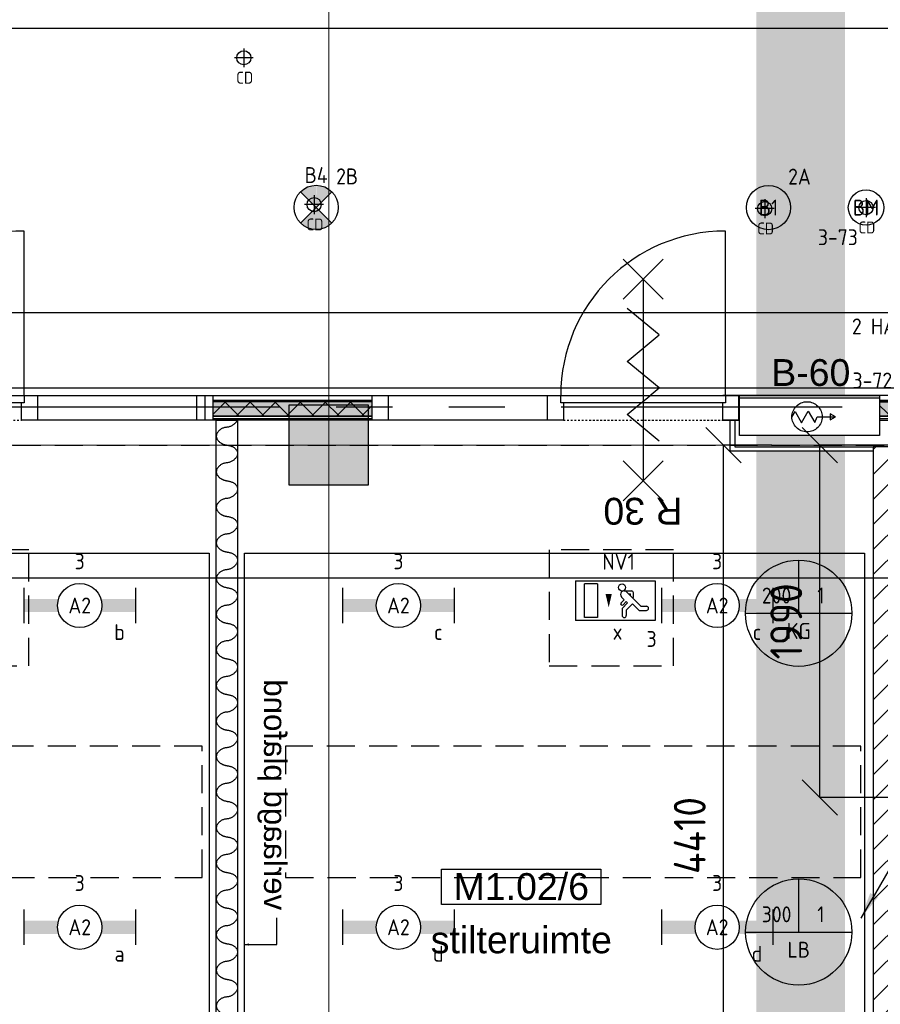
# Model space of a CAD drawing. Header units: millimetres. Extents: x -38031 to 110605, y -30229 to 92226.
# Tile 113 of 256: x 22615 to 27475, y 19915 to 25479. Entities that reach past the tile are written whole.
import ezdxf
from ezdxf.enums import TextEntityAlignment as Align

# ---------------------------------------------------------------- set-up
doc = ezdxf.new("R2010")
doc.units = ezdxf.units.MM
doc.header["$LTSCALE"] = 50
doc.set_wipeout_variables(frame=1)
doc.header["$PDMODE"] = 1
for name, pattern in [('HIDDEN2', [4.7625, 3.175, -1.5875]), ('PHANTOM', [63.5, 31.75, -6.35, 6.35, -6.35, 6.35, -6.35]), ('STYLE_01', [0.41664, 0.20828, -0.20836]), ('STYLE_07', [1.875, 0.625, -0.20828, 0.625, -0.20836, 0.06943, -0.13893])]:
    doc.linetypes.add(name, pattern=pattern)
for name, color, linetype in [('AB$1A---_ATTRIB035', 8, 'Continuous'), ('AL$1A---_ALGEMEEN', 8, 'Continuous'), ('AL------_MAATV', 200, 'Continuous'), ('AL------_MAATVOERING', 2, 'Continuous'), ('AL------_SPARING', 2, 'Continuous'), ('AM$1A---_ARCERING', 8, 'Continuous'), ('AT$1A---_TEKST100', 8, 'Continuous'), ('BOUWKUNDIG', 8, 'Continuous'), ('EB6511--_ATTRIB', 2, 'Continuous'), ('EL6121--', 3, 'Continuous'), ('EL6311--', 3, 'Continuous'), ('el6311--nv', 7, 'Continuous'), ('EL6350--', 3, 'Continuous'), ('EL6511--', 3, 'Continuous'), ('EM6131--', 1, 'Continuous'), ('kaderscheiding', 9, 'Continuous'), ('Kastenscheiding', 4, 'PHANTOM'), ('LICHT_TEXT018', 1, 'Continuous'), ('versterkte strook', 7, 'Continuous')]:
    doc.layers.add(name, color=color, linetype=linetype)
doc.layers.add('stramien', color=1, linetype='Continuous', lineweight=15)
doc.styles.add('Arial', font='ARIAL.TTF')
doc.styles.add('BURO-018', font='iso.shx', dxfattribs={"height": 90})
doc.styles.get("Standard").update_dxf_attribs({"font": 'iso.shx'})
doc.dimstyles.new('STABICAD', dxfattribs={"dimscale": 100, "dimtxt": 1.8, "dimasz": 2, "dimexe": 0, "dimexo": 2.5, "dimgap": 1.5, "dimtad": 0, "dimdec": 0, "dimrnd": 10, "dimzin": 0, "dimdsep": 46, "dimtxsty": 'Standard', "dimblk1": 'OBLIQUE', "dimblk2": 'OBLIQUE', "dimsah": 1, "dimcen": -3, "dimadec": 0, "dimazin": 0, "dimtfac": 1, "dimtdec": 0, "dimtofl": 0, "dimtmove": 2, "dimatfit": 3, "dimfxl": 0, "dimtvp": 1.055556, "dimtolj": 1, "dimtzin": 0, "dimarcsym": 0})
pattern_1 = [(135, (0, 0), (70.7107, 70.7107), []), (45, (299.34, -299.34), (70.7107, -70.7107), [])]

# ---------------------------------------------------------------- blocks, each defined once
blk = doc.blocks.new('1115C2J')
at = {"color": 0, "linetype": 'Continuous'}
for p, q in [((-4.5, 5.5), (4.5, 5.5)), ((-4.5, 1), (-4.5, 5.5)), ((-1.24, 4.31), (-1.24, 4.91)), ((-0.76, 4.11), (-0.76, 4.91)), ((2, 5.15), (3.5, 5.15)), ((2, 1.35), (2, 5.15)), ((3.5, 5.15), (3.5, 1.35)), ((4.5, 1), (4.5, 5.5)), ((-2.68, 4.35), (-3.52, 4.35)), ((-2.88, 3.87), (-3.52, 3.87)), ((-1.27, 2.26), (-2.88, 3.87)), ((-1.94, 3.61), (-2.68, 4.35)), ((-1.24, 4.31), (-1.94, 3.61)), ((-1.37, 3.5), (-0.76, 4.11)), ((-1.23, 3.35), (-1.37, 3.5)), ((-0.87, 3.71), (-1.23, 3.35)), ((-0.65, 3.49), (-1.01, 3.13)), ((-1.94, 2.93), (-2.04, 2.83)), ((-2.04, 2.83), (-2.04, 2.34)), ((-1.71, 2.7), (-1.72, 2.7)), ((-1.72, 2.7), (-1.72, 2.46)), ((-1.47, 2.46), (-1.72, 2.46)), ((-0.71, 2.83), (-1.01, 3.13)), ((-0.99, 2.14), (-1.84, 2.14)), ((2, 1.35), (3.5, 1.35)), ((4.5, 1), (-4.5, 1))]:
    blk.add_line(p, q, dxfattribs=at)
blk.add_lwpolyline([(0.75, 4, 0, 0.7, 0), (0.75, 2.5, 0.7, 0.7, 0)], format="xyseb", dxfattribs=at)
blk.add_circle((-0.76, 1.75), 0.4, dxfattribs=at)
for centre, radius, start, end in [((-1, 4.91), 0.24, 0, 180), ((-3.52, 4.11), 0.24, 90, 270), ((-0.76, 3.6), 0.16, 315, 135), ((-1.84, 2.34), 0.2, 180, 270), ((-0.99, 2.54), 0.4, 225, 45)]:
    blk.add_arc(centre, radius, start, end, dxfattribs=at)
at = {"color": 0, "linetype": 'Continuous', "style": 'BURO-018'}
for tag, p in [('E_GKAST', (0, 15.17)), ('E_GROEP', (0, 12.17)), ('E_SGROEP', (4.5, 12.17)), ('E_ARMCODE', (0, 8))]:
    blk.add_attdef(tag, text='', height=1.8, dxfattribs=at).set_placement(p, align=Align.MIDDLE)
at = {"layer": 'EL6350--', "color": 1, "style": 'BURO-018'}
blk.add_text('x', height=1.8, rotation=180, dxfattribs=at).set_placement((0.3, 7.65))
blk = doc.blocks.new('_Oblique')
at = {"color": 0, "linetype": 'ByBlock', "lineweight": -2}
blk.add_line((-0.5, -0.5), (0.5, 0.5), dxfattribs=at)
blk = doc.blocks.new('*D138')
at = {"layer": 'AL------_MAATVOERING', "color": 0, "lineweight": -2}
for p, q in [((26862.4, 23075), (26588.8, 23075)), ((26588.8, 18663.4), (26588.8, 23075)), ((26862.4, 18663.4), (26588.8, 18663.4))]:
    blk.add_line(p, q, dxfattribs=at)
at = {"layer": 'Defpoints', "color": 0}
for p in [(26588.8, 23075), (27112.4, 23075), (27112.4, 18663.4)]:
    blk.add_point(p, dxfattribs=at)
at = {"layer": 'AL------_MAATVOERING', "color": 0, "lineweight": -2, "xscale": 200, "yscale": 200, "zscale": 200}
for p, rotation in [((26588.8, 23075), 90), ((26588.8, 18663.4), 270)]:
    blk.add_blockref('_Oblique', p, dxfattribs=dict(at, rotation=rotation))
at = {"layer": 'AL------_MAATVOERING', "color": 0, "insert": (26398.8, 20869.2), "char_height": 180, "attachment_point": 5, "rotation": 90}
blk.add_mtext('\\A1;4410', dxfattribs=at)
blk = doc.blocks.new('*D140')
at = {"layer": 'AL------_MAATVOERING', "color": 0, "lineweight": -2}
for p, q in [((27551.5, 23075), (27133.8, 23075)), ((27133.8, 21083.4), (27133.8, 23075)), ((27551.5, 21083.4), (27133.8, 21083.4))]:
    blk.add_line(p, q, dxfattribs=at)
at = {"layer": 'Defpoints', "color": 0}
for p in [(27133.8, 23075), (27801.5, 23075), (27801.5, 21083.4)]:
    blk.add_point(p, dxfattribs=at)
at = {"layer": 'AL------_MAATVOERING', "color": 0, "lineweight": -2, "xscale": 200, "yscale": 200, "zscale": 200}
for p, rotation in [((27133.8, 23075), 90), ((27133.8, 21083.4), 270)]:
    blk.add_blockref('_Oblique', p, dxfattribs=dict(at, rotation=rotation))
at = {"layer": 'AL------_MAATVOERING', "color": 0, "insert": (26943.8, 22079.2), "char_height": 180, "attachment_point": 5, "rotation": 90}
blk.add_mtext('\\A1;1990', dxfattribs=at)
blk = doc.blocks.new('1115B3A')
at = {"color": 0, "linetype": 'Continuous'}
blk.add_circle((0, 0), 2.5, dxfattribs=at)
at = {"color": 0, "linetype": 'Continuous', "style": 'BURO-018'}
for tag, p in [('E_GKAST', (0, 8)), ('E_GROEP', (0, 5)), ('E_SGROEP', (4.5, 5)), ('E_ARMCODE', (0, 0)), ('E_SLET', (4.5, -1))]:
    blk.add_attdef(tag, text='', height=1.8, dxfattribs=at).set_placement(p, align=Align.MIDDLE)
blk = doc.blocks.new('E00018')
at = {"color": 0, "linetype": 'Continuous'}
for p, q in [((-1.77, -1.77), (1.77, 1.77)), ((1.77, -1.77), (-1.77, 1.77))]:
    blk.add_line(p, q, dxfattribs=at)
at = {"color": 0, "linetype": 'Continuous', "const_width": 2.5}
for points in [[(-0.88, 0.88, -0.198912), (0, 1.25, -0.198912), (0.88, 0.88, -1)], [(-0.88, -0.88, 0.198912), (0, -1.25, 0.198912), (0.88, -0.88, 1)]]:
    blk.add_lwpolyline(points, format="xyb", dxfattribs=at)
blk = doc.blocks.new('1115B3A-NO1')
at = {"color": 0, "linetype": 'Continuous'}
blk.add_circle((0, 0), 2.5, dxfattribs=at)
at = {"color": 0, "zscale": 100}
blk.add_blockref('E00018', (0, 0), dxfattribs=at)
at = {"color": 0, "linetype": 'Continuous', "style": 'BURO-018'}
for tag, p in [('E_GKAST', (0, 8)), ('E_GROEP', (0, 5)), ('E_SGROEP', (4.5, 5)), ('E_ARMCODE', (0, 0)), ('E_SLET', (4.5, -1))]:
    blk.add_attdef(tag, text='', height=1.8, dxfattribs=at).set_placement(p, align=Align.MIDDLE)
blk = doc.blocks.new('E00103')
at = {"color": 0, "linetype": 'Continuous'}
for p, q in [((0, 6), (0, 12)), ((-6, 6), (6, 6))]:
    blk.add_line(p, q, dxfattribs=at)
blk.add_circle((0, 6), 6, dxfattribs=at)
at = {"color": 0, "linetype": 'Continuous', "style": 'BURO-018'}
for tag, p in [('E_TEXT1', (-2.5, 8)), ('E_TEXT3', (2.5, 8)), ('E_TEXT6', (0, 4))]:
    blk.add_attdef(tag, text='', height=1.8, dxfattribs=at).set_placement(p, align=Align.MIDDLE)
blk = doc.blocks.new('1115B6630')
at = {"color": 0}
for p, q in [((-6.3, 2), (-6.3, -2)), ((6.3, 2), (6.3, -2))]:
    blk.add_line(p, q, dxfattribs=at)
at = {"color": 0, "linetype": 'Continuous'}
blk.add_circle((0, 0), 2.5, dxfattribs=at)
at = {"color": 0}
for points in [[(-2.5, 0.75), (-6.3, 0.75), (-2.5, -0.75), (-6.3, -0.75)], [(2.5, 0.75), (6.3, 0.75), (2.5, -0.75), (6.3, -0.75)]]:
    blk.add_solid(points, dxfattribs=at)
at = {"color": 0, "linetype": 'Continuous', "style": 'BURO-018'}
for tag, p in [('E_GKAST', (0, 8)), ('E_GROEP', (0, 5)), ('E_SGROEP', (4.5, 5)), ('E_ARMCODE', (0, 0)), ('E_SLET', (4.5, -3))]:
    blk.add_attdef(tag, text='', height=1.8, dxfattribs=at).set_placement(p, align=Align.MIDDLE)
blk = doc.blocks.new('E00123')
at = {"color": 0, "linetype": 'Continuous'}
blk.add_circle((0, 0), 2, dxfattribs=at)
at = {"color": 0, "linetype": 'Continuous', "style": 'BURO-018'}
for tag, p in [('E_TEXT1', (0, 4.5)), ('E_TEXT2', (0, 0))]:
    blk.add_attdef(tag, text='', height=1.8, dxfattribs=at).set_placement(p, align=Align.MIDDLE)
at = {"color": 0, "linetype": 'Continuous', "style": 'BURO-018', "flags": 1}
blk.add_attdef('E_MATCODE', (0, 0), '', height=1.8, dxfattribs=at)
blk = doc.blocks.new('A$C385C6BB8')
at = {"layer": 'kaderscheiding', "const_width": 500}
blk.add_lwpolyline([(-72179.6, -17466.3), (-72179.6, 81355.5)], dxfattribs=at)
blk = doc.blocks.new('E00023')
at = {"color": 0, "const_width": 1}
blk.add_lwpolyline([(-0.5, 3, 1), (0.5, 3, 1)], format="xyb", close=True, dxfattribs=at)
at = {"color": 0, "linetype": 'Continuous'}
for radius in [2, 1]:
    blk.add_circle((0, 3), radius, dxfattribs=at)
at = {"color": 0, "linetype": 'Continuous', "style": 'BURO-018'}
blk.add_attdef('E_TEXT1', text='', height=1.8, dxfattribs=at).set_placement((0, 7.5), align=Align.MIDDLE)
at = {"color": 0, "linetype": 'Continuous', "style": 'BURO-018', "flags": 1}
blk.add_attdef('E_MATCODE', (0, 0), '', height=1.8, dxfattribs=at)
blk = doc.blocks.new('Centraaldoos')
at = {"color": 1, "linetype": 'Continuous'}
for p, q in [((-2, 0), (2, 0)), ((0, -2), (0, 2))]:
    blk.add_line(p, q, dxfattribs=at)
at = {"color": 0, "linetype": 'Continuous'}
blk.add_circle((0, 0), 1.5, dxfattribs=at)
at = {"color": 0, "linetype": 'Continuous', "style": 'BURO-018'}
blk.add_attdef('AL_POSNR', text='', height=1.8, dxfattribs=at).set_placement((0, 3), align=Align.CENTER)
at = {"color": 0, "linetype": 'Continuous', "style": 'BURO-018', "flags": 1}
blk.add_attdef('AL_OMS', (0, 0), '', height=1.8, dxfattribs=at)
at = {"layer": 'AL------_MAATV', "style": 'BURO-018'}
blk.add_text('CD', height=2.531, rotation=180, dxfattribs=at).set_placement((1.61, 5.48))
blk = doc.blocks.new('E00098')
at = {"color": 0, "linetype": 'Continuous'}
blk.add_line((0, 0), (-5, -8.66), dxfattribs=at)
blk.add_lwpolyline([(-5, -8.66, 0, 1, 0), (-3.5, -6.06, 1, 1, 0)], format="xyseb", dxfattribs=at)
blk = doc.blocks.new('Group-37')
at = {"layer": 'AL$1A---_ALGEMEEN', "color": 0}
for p, q in [((-97.5, 382.003125), (127.5, 157.003125)), ((-97.5, 157.003125), (127.5, 382.003125))]:
    blk.add_line(p, q, dxfattribs=at)
at = {"layer": 'AL$1A---_ALGEMEEN', "color": 0, "flags": 1}
blk.add_attdef('B60_30', (-97.5, 157.003125), '', height=0.2, dxfattribs=at)
blk = doc.blocks.new('Group-38')
at = {"layer": 'AL$1A---_ALGEMEEN', "color": 0}
for p, q in [((-97.5, -757.809375), (127.5, -982.809375)), ((-97.5, -982.809375), (127.5, -757.809375))]:
    blk.add_line(p, q, dxfattribs=at)
at = {"layer": 'AL$1A---_ALGEMEEN', "color": 0, "flags": 1}
blk.add_attdef('B60_30', (-97.5, -982.809375), '', height=0.2, dxfattribs=at)
blk = doc.blocks.new('wrd 30 zelfsl')
at = {"layer": 'AL$1A---_ALGEMEEN', "color": 0}
blk.add_line((15, -870.3), (15, 269.5), dxfattribs=at)
blk.add_lwpolyline([(-75, 45.3), (105, -106.5), (-75, -256.1), (105, -405.7), (-75, -555.2), (105, -704.7)], dxfattribs=at)
for name in ['Group-37', 'Group-38']:
    blk.add_blockref(name, (0, 0), dxfattribs=at)
at = {"layer": 'AT$1A---_TEKST100', "style": 'Arial'}
blk.add_text('R 30', height=151.52, dxfattribs=at).set_placement((16, 516.7), align=Align.TOP_CENTER)
blk = doc.blocks.new('32x_hout-mk 863-p')
at = {"layer": 'AM$1A---_ARCERING', "linetype": 'Continuous', "lineweight": 0}
for points in [[(-7920, 114), (-7020, 114), (-7020, 106), (-7920, 106)], [(-4950, 114), (-4050, 114), (-4050, 104), (-4950, 104)]]:
    blk.add_hatch(color=256, dxfattribs=at).paths.add_polyline_path(points)
at = {"layer": 'AL$1A---_ALGEMEEN', "color": 0}
for points in [[(-7920, 114), (-7020, 114), (-7020, 106), (-7920, 106)], [(-45, 139), (-5040, 139), (-5040, 0), (-45, 0)], [(-4950, 114), (-4050, 114), (-4050, 104), (-4950, 104)]]:
    blk.add_lwpolyline(points, close=True, dxfattribs=at)
at = {"color": 0}
blk.add_wipeout([(-7920, 23), (-7020, 23), (-7020, 8), (-7920, 8)], dxfattribs=at).dxf.layer = 'AL$1A---_ALGEMEEN'
at = {"layer": 'AM$1A---_ARCERING', "linetype": 'Continuous', "lineweight": 0}
blk.add_hatch(color=256, dxfattribs=at).paths.add_polyline_path([(-7920, 106), (-7020, 106), (-7020, 23), (-7920, 23)])
at = {"layer": 'AM$1A---_ARCERING', "linetype": 'Continuous', "lineweight": 5}
h = blk.add_hatch(dxfattribs=at)
h.set_pattern_fill('ISOLATIE', color=256, style=0, pattern_type=2)
h.set_pattern_definition(pattern_1)
h.paths.add_polyline_path([(-7920, 106), (-7020, 106), (-7020, 23), (-7920, 23)])
at = {"layer": 'AL$1A---_ALGEMEEN', "color": 0}
for points in [[(-7920, 139), (-7020, 139), (-7020, 0), (-7920, 0)], [(-7020, 139), (-5940, 139), (-5940, 0), (-7020, 0)], [(-7920, 106), (-7020, 106), (-7020, 23), (-7920, 23)], [(-7920, 23), (-7020, 23), (-7020, 8), (-7920, 8)]]:
    blk.add_lwpolyline(points, close=True, dxfattribs=at)
at = {"color": 0}
blk.add_wipeout([(-4950, 23), (-4050, 23), (-4050, 8), (-4950, 8)], dxfattribs=at).dxf.layer = 'AL$1A---_ALGEMEEN'
at = {"layer": 'AM$1A---_ARCERING', "linetype": 'Continuous', "lineweight": 0}
blk.add_hatch(color=256, dxfattribs=at).paths.add_polyline_path([(-4950, 104), (-4050, 104), (-4050, 22), (-4950, 22)])
at = {"layer": 'AM$1A---_ARCERING', "linetype": 'Continuous', "lineweight": 5}
h = blk.add_hatch(dxfattribs=at)
h.set_pattern_fill('ISOLATIE', color=256, style=0, pattern_type=2)
h.set_pattern_definition(pattern_1)
h.paths.add_polyline_path([(-4950, 104), (-4050, 104), (-4050, 22), (-4950, 22)])
at = {"layer": 'AL$1A---_ALGEMEEN', "color": 0}
for points in [[(-4950, 104), (-4050, 104), (-4050, 22), (-4950, 22)], [(-4950, 23), (-4050, 23), (-4050, 8), (-4950, 8)]]:
    blk.add_lwpolyline(points, close=True, dxfattribs=at)
at = {"color": 0}
for points in [[(-7965, 139), (-7920, 139), (-7920, 0), (-7965, 0)], [(-7020, 139), (-6930, 139), (-6930, 0), (-7020, 0)], [(-6030, 139), (-5940, 139), (-5940, 0), (-6030, 0)]]:
    blk.add_wipeout(points, dxfattribs=at).dxf.layer = 'AL$1A---_ALGEMEEN'
at = {"layer": 'AL$1A---_ALGEMEEN', "color": 0}
for points in [[(-7965, 139), (-7920, 139), (-7920, 0), (-7965, 0)], [(-7020, 139), (-6930, 139), (-6930, 0), (-7020, 0)], [(-6030, 139), (-5940, 139), (-5940, 0), (-6030, 0)]]:
    blk.add_lwpolyline(points, close=True, dxfattribs=at)
at = {"color": 0}
blk.add_wipeout([(-5040, 139), (-4950, 139), (-4950, 0), (-5040, 0)], dxfattribs=at).dxf.layer = 'AL$1A---_ALGEMEEN'
at = {"layer": 'AL$1A---_ALGEMEEN', "color": 0, "linetype": 'STYLE_01'}
blk.add_line((-5940, 0), (-5040, 0), dxfattribs=at)
at = {"layer": 'AL$1A---_ALGEMEEN', "color": 0}
blk.add_lwpolyline([(-5040, 139), (-4950, 139), (-4950, 0), (-5040, 0)], close=True, dxfattribs=at)
at = {"color": 0}
blk.add_wipeout([(-5955, 139), (-5025, 139), (-5025, 99), (-5955, 99)], dxfattribs=at).dxf.layer = 'AL$1A---_ALGEMEEN'
at = {"layer": 'AL$1A---_ALGEMEEN', "color": 0}
blk.add_line((-5025, 139), (-5025, 1069), dxfattribs=at)
blk.add_lwpolyline([(-5955, 139), (-5025, 139), (-5025, 99), (-5955, 99)], close=True, dxfattribs=at)
blk.add_arc((-5025, 139), 930, 90, 180, dxfattribs=at)
at = {"layer": 'AL$1A---_ALGEMEEN', "color": 0, "rotation": 180}
blk.add_blockref('wrd 30 zelfsl', (-5474.5, -73.4), dxfattribs=at)
blk = doc.blocks.new('Group-76')
at = {"layer": 'AL$1A---_ALGEMEEN', "color": 0, "linetype": 'Continuous', "lineweight": 30}
blk.add_lwpolyline([(-32636, -5359), (-32516, -5359), (-32516, -13951), (-32636, -13951)], close=True, dxfattribs=at)
at = {"layer": 'AL$1A---_ALGEMEEN', "color": 0}
for points, knots in [([(-32517.8, -5356.6), (-32520.6, -5364.4), (-32527.3, -5372.5), (-32547.3, -5396.6), (-32609, -5401.6), (-32645.1, -5449.9), (-32608.5, -5495.7), (-32576, -5499.9)], [0, 0, 0, 1, 1, 2, 3, 4, 5, 5, 5]), ([(-32576, -5499.9), (-32575.3, -5500.5), (-32572, -5500.9), (-32536.9, -5505.6), (-32507.3, -5549.7), (-32547.3, -5597.8), (-32609, -5602.8), (-32645.1, -5651.1), (-32608.5, -5696.9), (-32576, -5701.1)], [0, 0, 0, 1, 1, 2, 3, 4, 5, 6, 7, 7, 7]), ([(-32576, -5701.1), (-32575.3, -5701.7), (-32572, -5702.2), (-32536.9, -5706.8), (-32507.3, -5750.9), (-32547.3, -5799), (-32609, -5804), (-32645.1, -5852.3), (-32608.5, -5898.1), (-32576, -5902.3)], [0, 0, 0, 1, 1, 2, 3, 4, 5, 6, 7, 7, 7]), ([(-32576, -5902.3), (-32575.3, -5903), (-32572, -5903.4), (-32536.9, -5908), (-32507.3, -5952.1), (-32547.3, -6000.3), (-32609, -6005.2), (-32645.1, -6053.5), (-32608.5, -6099.3), (-32576, -6103.5)], [0, 0, 0, 1, 1, 2, 3, 4, 5, 6, 7, 7, 7]), ([(-32576, -6103.5), (-32575.3, -6104.2), (-32572, -6104.6), (-32536.9, -6109.2), (-32507.3, -6153.3), (-32547.3, -6201.5), (-32609, -6206.4), (-32645.1, -6254.7), (-32608.5, -6300.5), (-32576, -6304.7)], [0, 0, 0, 1, 1, 2, 3, 4, 5, 6, 7, 7, 7]), ([(-32576, -6304.7), (-32575.3, -6305.4), (-32572, -6305.8), (-32536.9, -6310.4), (-32507.3, -6354.5), (-32547.3, -6402.7), (-32609, -6407.7), (-32645.1, -6456), (-32608.5, -6501.7), (-32576, -6505.9)], [0, 0, 0, 1, 1, 2, 3, 4, 5, 6, 7, 7, 7]), ([(-32576, -6505.9), (-32575.3, -6506.6), (-32572, -6507), (-32536.9, -6511.7), (-32507.3, -6555.7), (-32547.3, -6603.9), (-32609, -6608.9), (-32645.1, -6657.2), (-32608.5, -6703), (-32576, -6707.2)], [0, 0, 0, 1, 1, 2, 3, 4, 5, 6, 7, 7, 7]), ([(-32576, -6707.2), (-32575.3, -6707.8), (-32572, -6708.3), (-32536.9, -6712.9), (-32507.3, -6757), (-32547.3, -6805.1), (-32609, -6810.1), (-32645.1, -6858.4), (-32608.5, -6904.2), (-32576, -6908.4)], [0, 0, 0, 1, 1, 2, 3, 4, 5, 6, 7, 7, 7]), ([(-32576, -6908.4), (-32575.3, -6909), (-32572, -6909.5), (-32536.9, -6914.1), (-32507.3, -6958.2), (-32547.3, -7006.3), (-32609, -7011.3), (-32645.1, -7059.6), (-32608.5, -7105.4), (-32576, -7109.6)], [0, 0, 0, 1, 1, 2, 3, 4, 5, 6, 7, 7, 7]), ([(-32576, -7109.6), (-32575.3, -7110.3), (-32572, -7110.7), (-32536.9, -7115.3), (-32507.3, -7159.4), (-32547.3, -7207.6), (-32609, -7212.5), (-32645.1, -7260.8), (-32608.5, -7306.6), (-32576, -7310.8)], [0, 0, 0, 1, 1, 2, 3, 4, 5, 6, 7, 7, 7]), ([(-32576, -7310.8), (-32575.3, -7311.5), (-32572, -7311.9), (-32536.9, -7316.5), (-32507.3, -7360.6), (-32547.3, -7408.8), (-32609, -7413.7), (-32645.1, -7462), (-32608.5, -7507.8), (-32576, -7512)], [0, 0, 0, 1, 1, 2, 3, 4, 5, 6, 7, 7, 7]), ([(-32576, -7512), (-32575.3, -7512.7), (-32572, -7513.1), (-32536.9, -7517.7), (-32507.3, -7561.8), (-32547.3, -7610), (-32609, -7615), (-32645.1, -7663.3), (-32608.5, -7709), (-32576, -7713.3)], [0, 0, 0, 1, 1, 2, 3, 4, 5, 6, 7, 7, 7]), ([(-32576, -7713.3), (-32575.3, -7713.9), (-32572, -7714.3), (-32536.9, -7719), (-32507.3, -7763), (-32547.3, -7811.2), (-32609, -7816.2), (-32645.1, -7864.5), (-32608.5, -7910.3), (-32576, -7914.5)], [0, 0, 0, 1, 1, 2, 3, 4, 5, 6, 7, 7, 7]), ([(-32576, -7914.5), (-32575.3, -7915.1), (-32572, -7915.6), (-32536.9, -7920.2), (-32507.3, -7964.3), (-32547.3, -8012.4), (-32609, -8017.4), (-32645.1, -8065.7), (-32608.5, -8111.5), (-32576, -8115.7)], [0, 0, 0, 1, 1, 2, 3, 4, 5, 6, 7, 7, 7]), ([(-32576, -8115.7), (-32575.3, -8116.3), (-32572, -8116.8), (-32536.9, -8121.4), (-32507.3, -8165.5), (-32547.3, -8213.7), (-32609, -8218.6), (-32645.1, -8266.9), (-32608.5, -8312.7), (-32576, -8316.9)], [0, 0, 0, 1, 1, 2, 3, 4, 5, 6, 7, 7, 7]), ([(-32576, -8316.9), (-32575.3, -8317.6), (-32572, -8318), (-32536.9, -8322.6), (-32507.3, -8366.7), (-32547.3, -8414.9), (-32609, -8419.8), (-32645.1, -8468.1), (-32608.5, -8513.9), (-32576, -8518.1)], [0, 0, 0, 1, 1, 2, 3, 4, 5, 6, 7, 7, 7]), ([(-32576, -8518.1), (-32575.3, -8518.8), (-32572, -8519.2), (-32536.9, -8523.8), (-32507.3, -8567.9), (-32547.3, -8616.1), (-32609, -8621), (-32645.1, -8669.4), (-32608.5, -8715.1), (-32576, -8719.3)], [0, 0, 0, 1, 1, 2, 3, 4, 5, 6, 7, 7, 7])]:
    blk.add_open_spline(points, degree=2, knots=knots, dxfattribs=at)
blk = doc.blocks.new('serviceblok model B')
at = {"color": 0}
blk.add_wipeout([(751.2, 6225), (751.2, 6075), (150, 6075), (150, 3400), (751.2, 3400), (751.2, 3250), (0, 3250), (0, 8541), (150, 8541), (150, 6225)], dxfattribs=at).dxf.layer = 'AL$1A---_ALGEMEEN'
at = {"layer": 'AM$1A---_ARCERING', "linetype": 'Continuous', "lineweight": 5}
h = blk.add_hatch(dxfattribs=at)
h.set_pattern_fill('KALKZANDSTEEN', color=256, style=0, pattern_type=2)
h.set_pattern_definition([(45, (0, 0), (70.7107, -70.7107), [])])
h.paths.add_polyline_path([(3720, 6075), (3720, 6225), (150, 6225), (150, 8541), (0, 8541), (0, 6225), (0, 6075), (0, 3400), (0, 3250), (1500, 3250), (1500, 3400), (1500, 6075)])
h.paths.add_polyline_path([(150, 3400), (150, 6075), (1350, 6075), (1350, 3400)], flags=16)
at = {"layer": 'AL$1A---_ALGEMEEN', "color": 0, "flags": 128}
blk.add_lwpolyline([(3720, 6075), (3720, 6225), (150, 6225), (150, 8541), (0, 8541), (0, 6225), (0, 6075), (0, 3400), (0, 3250), (1500, 3250), (1500, 3400), (1500, 6075)], close=True, dxfattribs=at)
blk = doc.blocks.new('tekst 12 pts')
at = {"layer": 'AL$1A---_ALGEMEEN', "color": 0, "style": 'Arial'}
blk.add_attdef('naam_ruimte', text='', height=151.5, dxfattribs=at).set_placement((0, -41.1), align=Align.TOP_CENTER)
at = {"layer": 'AL$1A---_ALGEMEEN', "color": 0, "flags": 1}
for tag, p in [('oppervlakte', (-264.6, -1003)), ('stramiennummer', (-264.6, -1275.7))]:
    blk.add_attdef(tag, p, '', height=151.5, dxfattribs=at)
blk = doc.blocks.new('ruimtenummer')
at = {"layer": 'AL$1A---_ALGEMEEN', "color": 0, "flags": 1}
for tag, p in [('peil', (-450, -397.1)), ('onderdeel', (-450, -669.8))]:
    blk.add_attdef(tag, p, '', height=151.5, dxfattribs=at)
at = {"color": 0}
blk.add_wipeout([(-450, 100), (450, 100), (450, -100), (-450, -100)], dxfattribs=at).dxf.layer = 'AL$1A---_ALGEMEEN'
at = {"layer": 'AL$1A---_ALGEMEEN', "color": 0}
blk.add_lwpolyline([(-450, 100), (450, 100), (450, -100), (-450, -100)], close=True, dxfattribs=at)
at = {"layer": 'AL$1A---_ALGEMEEN', "color": 0, "style": 'Arial'}
blk.add_attdef('ruimtenummer', text='', height=151.5, dxfattribs=at).set_placement((0, 78), align=Align.TOP_CENTER)
blk = doc.blocks.new('32x_hout-mk 864-p')
at = {"layer": 'AL$1A---_ALGEMEEN', "color": 0}
blk.add_lwpolyline([(-980, 139), (-35, 139), (-35, 0), (-980, 0)], close=True, dxfattribs=at)
at = {"color": 0}
for points in [[(-1070, 139), (-980, 139), (-980, 0), (-1070, 0)], [(-80, 139), (-35, 139), (-35, 0), (-80, 0)]]:
    blk.add_wipeout(points, dxfattribs=at).dxf.layer = 'AL$1A---_ALGEMEEN'
at = {"layer": 'AL$1A---_ALGEMEEN', "color": 0, "linetype": 'STYLE_01'}
blk.add_line((-1970, 0), (-1070, 0), dxfattribs=at)
at = {"layer": 'AL$1A---_ALGEMEEN', "color": 0}
for points in [[(-1070, 139), (-980, 139), (-980, 0), (-1070, 0)], [(-80, 139), (-35, 139), (-35, 0), (-80, 0)]]:
    blk.add_lwpolyline(points, close=True, dxfattribs=at)
at = {"color": 0}
blk.add_wipeout([(-1985, 139), (-1055, 139), (-1055, 99), (-1985, 99)], dxfattribs=at).dxf.layer = 'AL$1A---_ALGEMEEN'
at = {"layer": 'AL$1A---_ALGEMEEN', "color": 0}
blk.add_line((-1055, 139), (-1055, 1069), dxfattribs=at)
blk.add_lwpolyline([(-1985, 139), (-1055, 139), (-1055, 99), (-1985, 99)], close=True, dxfattribs=at)
blk.add_arc((-1055, 139), 930, 90, 180, dxfattribs=at)
blk = doc.blocks.new('txt 1_100 verlaagd plafond')
at = {"layer": 'AL$1A---_ALGEMEEN', "color": 0}
for p, q in [((-1830, 0), (-1830, 182.6)), ((-1830, 182.6), (-1680, 182.6))]:
    blk.add_line(p, q, dxfattribs=at)
blk.add_solid([(-1830, 0), (-1836.7, 25), (-1823.3, 25)], dxfattribs=at)
at = {"layer": 'AT$1A---_TEKST100', "insert": (-983.5, 235.8), "char_height": 126.27, "attachment_point": 2, "line_spacing_factor": 0.967741, "style": 'Arial'}
blk.add_mtext('{\\C256;\\lverlaagd plafond}', dxfattribs=at)
blk = doc.blocks.new('65-brandslaghaspel')
at = {"layer": 'AL$1A---_ALGEMEEN', "color": 0}
for p, q in [((173.6, -0.9), (143.8, 16.2)), ((143.8, 16.2), (143.8, -17.6)), ((143.8, -17.6), (173.4, -0.5))]:
    blk.add_line(p, q, dxfattribs=at)
at = {"color": 0}
blk.add_wipeout([(12.6, -85.4), (4.2, -85), (-4.1, -83.8), (-12.2, -81.8), (-20.1, -78.9), (-27.7, -75.4), (-34.9, -71), (-41.6, -66), (-47.8, -60.4), (-53.5, -54.2), (-58.5, -47.5), (-62.8, -40.3), (-66.3, -32.7), (-69.2, -24.8), (-71.2, -16.7), (-72.4, -8.4), (-72.9, 0), (-72.4, 8.4), (-71.2, 16.7), (-69.2, 24.8), (-66.3, 32.7), (-62.8, 40.3), (-58.5, 47.5), (-53.5, 54.2), (-47.8, 60.4), (-41.6, 66), (-34.9, 71), (-27.7, 75.4), (-20.1, 78.9), (-12.2, 81.8), (-4.1, 83.8), (4.2, 85), (12.6, 85.4), (21, 85), (29.3, 83.8), (37.4, 81.8), (45.3, 78.9), (52.9, 75.4), (60.1, 71), (66.8, 66), (73, 60.4), (78.6, 54.2), (83.6, 47.5), (87.9, 40.3), (91.5, 32.7), (94.4, 24.8), (96.4, 16.7), (97.6, 8.4), (98, 0), (97.6, -8.4), (96.4, -16.7), (94.4, -24.8), (91.5, -32.7), (87.9, -40.3), (83.6, -47.5), (78.6, -54.2), (73, -60.4), (66.8, -66), (60.1, -71), (52.9, -75.4), (45.3, -78.9), (37.4, -81.8), (29.3, -83.8), (21, -85)], dxfattribs=at).dxf.layer = 'AL$1A---_ALGEMEEN'
at = {"layer": 'AL$1A---_ALGEMEEN', "color": 0}
for p, q in [((-72.8, -2), (-54.7, 29.3)), ((-54.7, 29.3), (-18.3, -33.9)), ((-18.3, -33.9), (19.2, 31.1)), ((19.2, 31.1), (55.9, -32.4)), ((55.9, -32.4), (70.2, -0.9)), ((70.2, -0.9), (173.6, -0.9))]:
    blk.add_line(p, q, dxfattribs=at)
at = {"layer": 'AL$1A---_ALGEMEEN', "color": 0, "flags": 128}
blk.add_lwpolyline([(-72.9, 0, -0.414214), (12.6, 85.4, -0.414214), (98, 0, -0.414214), (12.6, -85.4, -0.414214)], format="xyb", close=True, dxfattribs=at)
blk = doc.blocks.new('65-brslhlkast i')
at = {"color": 0}
blk.add_wipeout([(27.5, 0), (817.5, 0), (817.5, -225), (27.5, -225)], dxfattribs=at).dxf.layer = 'AL$1A---_ALGEMEEN'
at = {"layer": 'AL$1A---_ALGEMEEN', "color": 0}
blk.add_lwpolyline([(27.5, 0), (817.5, 0), (817.5, -225), (27.5, -225)], close=True, dxfattribs=at)
at = {"color": 0}
blk.add_wipeout([(27.5, 0), (817.5, 0), (817.5, -15), (27.5, -15)], dxfattribs=at).dxf.layer = 'AL$1A---_ALGEMEEN'
at = {"layer": 'AL$1A---_ALGEMEEN', "color": 0}
blk.add_lwpolyline([(27.5, 0), (817.5, 0), (817.5, -15), (27.5, -15)], close=True, dxfattribs=at)
blk.add_blockref('65-brandslaghaspel', (396.3, -119.9), dxfattribs=at)
blk = doc.blocks.new('65-B60')
at = {"layer": 'AT$1A---_TEKST100', "insert": (-215.5, 80.6), "char_height": 151.525, "attachment_point": 1, "line_spacing_factor": 0.967741, "style": 'Arial'}
blk.add_mtext('{\\C256;\\lB-60}', dxfattribs=at)
blk = doc.blocks.new('200254 W 211 30-06-2008')
at = {"layer": 'AL$1A---_ALGEMEEN', "xscale": 0.02, "yscale": 0.02, "zscale": 0.02}
blk.add_blockref('32x_hout-mk 863-p', (19667.25, 3480.27), dxfattribs=at)
at = {"layer": 'AL$1A---_ALGEMEEN', "xscale": -0.02, "yscale": 0.02, "zscale": 0.02, "rotation": 270}
blk.add_blockref('txt 1_100 verlaagd plafond', (19512.45, 3457.61), dxfattribs=at)
at = {"layer": 'AL$1A---_ALGEMEEN'}
ref = blk.add_blockref('ruimtenummer', (19543.7, 3427.52), dxfattribs=dict(at, xscale=0.02, yscale=0.02, zscale=0.02))
ref.add_attrib('ruimtenummer', 'M1.02/6', dxfattribs={"layer": 'AB$1A---_ATTRIB035', "height": 3.03, "style": 'Arial'}).set_placement((19543.7, 3429.08), align=Align.TOP_CENTER)
ref = blk.add_blockref('tekst 12 pts', (19543.7, 3423.87), dxfattribs=dict(at, xscale=-0.02, yscale=0.02, zscale=0.02))
ref.add_attrib('naam_ruimte', 'stilteruimte', dxfattribs={"layer": 'AB$1A---_ATTRIB035', "height": 3.0305, "style": 'Arial'}).set_placement((19543.7, 3423.05), align=Align.TOP_CENTER)
at = {"layer": 'AM$1A---_ARCERING', "linetype": 'Continuous', "lineweight": 0}
blk.add_hatch(color=256, dxfattribs=at).paths.add_polyline_path([(19517.45, 3472.95), (19526.45, 3472.95), (19526.45, 3481.95), (19517.45, 3481.95)])
at = {"layer": 'AL$1A---_ALGEMEEN'}
for points in [[(19517.45, 3472.95), (19526.45, 3472.95), (19526.45, 3481.95), (19517.45, 3481.95)], [(19512.45, 3465.23), (19582.45, 3465.23), (19582.45, 3309.43), (19512.45, 3309.43)]]:
    blk.add_lwpolyline(points, close=True, dxfattribs=at)
at = {"layer": 'stramien', "linetype": 'STYLE_07', "ltscale": 50}
blk.add_line((19521.95, 2695.43), (19521.95, 4240.03), dxfattribs=at)
at = {"layer": 'AL$1A---_ALGEMEEN', "xscale": 0.02, "yscale": 0.02, "zscale": 0.02}
for name, p in [('32x_hout-mk 864-p', (19508.65, 3480.27)), ('65-B60', (19576.24, 3485.56)), ('Group-76', (20161.97, 3587.45)), ('serviceblok model B', (19583.45, 3306.45))]:
    blk.add_blockref(name, p, dxfattribs=at)
at = {"layer": 'AL$1A---_ALGEMEEN'}
for points in [[(19293.82, 3483.94), (19294.43, 3483.94), (19619.78, 3483.94), (19619.78, 3524.55), (19244.95, 3524.55), (19244.95, 3429.84), (19293.43, 3429.84), (19293.43, 3483.94)], [(19438.23, 3465.23), (19508.45, 3465.23), (19508.45, 3309.43), (19438.23, 3309.43)]]:
    blk.add_lwpolyline(points, close=True, dxfattribs=at)
at = {"layer": 'AL$1A---_ALGEMEEN', "xscale": 0.02, "yscale": 0.02, "zscale": 0.02}
blk.add_blockref('65-brslhlkast i', (19567.8, 3483.05), dxfattribs=at)
blk.add_wipeout([(19583.45, 3476.77), (19567.31, 3476.77), (19567.31, 3480.27), (19567.81, 3480.27), (19567.81, 3477.27), (19583.45, 3477.27)]).dxf.layer = 'AL$1A---_ALGEMEEN'
at = {"layer": 'AL$1A---_ALGEMEEN'}
blk.add_lwpolyline([(19583.45, 3476.77), (19567.31, 3476.77), (19567.31, 3480.27), (19567.81, 3480.27), (19567.81, 3477.27), (19583.45, 3477.27)], close=True, dxfattribs=at)
at = {"layer": 'stramien', "linetype": 'STYLE_07', "ltscale": 50}
blk.add_line((19004.75, 3477.45), (21069.14, 3477.45), dxfattribs=at)

msp = doc.modelspace()

# ---------------------------------------------------------------- block references
at = {"layer": 'kaderscheiding'}
msp.add_blockref('A$C385C6BB8', (99205, -12512.3), dxfattribs=at)

# ---------------------------------------------------------------- next in the draw order: block references
at = {"layer": 'BOUWKUNDIG', "xscale": 50, "yscale": 50, "zscale": 50}
msp.add_blockref('200254 W 211 30-06-2008', (-951737.5, -150797.3), dxfattribs=at)

# ---------------------------------------------------------------- next in the draw order: linework, layer by layer
at = {"layer": 'EL6121--', "color": 5, "linetype": 'HIDDEN2'}
msp.add_line((16859.7, 23074.5), (76844, 23074.5), dxfattribs=at)
at = {"layer": 'Kastenscheiding'}
msp.add_line((59010.1, 23290.3), (13120.5, 23290.3), dxfattribs=at)
at = {"layer": 'LICHT_TEXT018', "linetype": 'HIDDEN2'}
for points in [[(21963, 21827.9), (22665.5, 21827.9), (22665.5, 22484.1), (21963, 22484.1)], [(25605.1, 21827.9), (26307.6, 21827.9), (26307.6, 22484.1), (25605.1, 22484.1)], [(20395.7, 20632.4), (23645.7, 20632.4), (23645.7, 21373.8), (20395.7, 21373.8)], [(24115.7, 20632.4), (27365.7, 20632.4), (27365.7, 21373.8), (24115.7, 21373.8)]]:
    msp.add_lwpolyline(points, close=True, dxfattribs=at)
at = {"layer": 'versterkte strook'}
for p, q in [((8368.1, 23825), (81845.1, 23825)), ((8368.1, 22325), (81845.1, 22325))]:
    msp.add_line(p, q, dxfattribs=at)

# ---------------------------------------------------------------- next in the draw order: block references
at = {"layer": 'AL------_SPARING', "xscale": 26.66666666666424, "yscale": 26.66666666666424, "zscale": 26.66666666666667, "rotation": 180}
for p in [(23880.3, 25264.1), (24277.3, 24434.5), (26822.2, 24411.9), (27394.4, 24417.5)]:
    msp.add_blockref('Centraaldoos', p, dxfattribs=at)
at = {"layer": 'EL6311--'}
ref = msp.add_blockref('1115B3A', (26843.5, 24417.5), dxfattribs=dict(at, xscale=50, yscale=50, zscale=50))
ref.add_attrib('E_ARMCODE', 'B1', dxfattribs={"layer": '0', "color": 1, "linetype": 'Continuous', "height": 90, "style": 'BURO-018'}).set_placement((26843.5, 24417.5), align=Align.MIDDLE)
ref.add_attrib('E_GROEP', '2A', dxfattribs={"layer": '0', "color": 1, "linetype": 'Continuous', "height": 90, "style": 'BURO-018'}).set_placement((27018.5, 24592.5), align=Align.MIDDLE)
ref = msp.add_blockref('1115B6630', (22953.5, 22168.9), dxfattribs=dict(at, xscale=50, yscale=50, zscale=50))
ref.add_attrib('E_ARMCODE', 'A2', dxfattribs={"layer": '0', "color": 1, "linetype": 'Continuous', "height": 90, "style": 'BURO-018'}).set_placement((22953.5, 22168.9), align=Align.MIDDLE)
ref.add_attrib('E_SLET', 'b', dxfattribs={"layer": '0', "color": 1, "linetype": 'Continuous', "height": 90, "style": 'BURO-018'}).set_placement((23178.5, 22018.9), align=Align.MIDDLE)
ref.add_attrib('E_GROEP', '3', dxfattribs={"layer": '0', "color": 1, "linetype": 'Continuous', "height": 90, "style": 'BURO-018'}).set_placement((22953.5, 22418.9), align=Align.MIDDLE)
ref = msp.add_blockref('1115B6630', (24753.5, 22168.9), dxfattribs=dict(at, xscale=50, yscale=50, zscale=50))
ref.add_attrib('E_ARMCODE', 'A2', dxfattribs={"layer": '0', "color": 1, "linetype": 'Continuous', "height": 90, "style": 'BURO-018'}).set_placement((24753.5, 22168.9), align=Align.MIDDLE)
ref.add_attrib('E_SLET', 'c', dxfattribs={"layer": '0', "color": 1, "linetype": 'Continuous', "height": 90, "style": 'BURO-018'}).set_placement((24978.5, 22018.9), align=Align.MIDDLE)
ref.add_attrib('E_GROEP', '3', dxfattribs={"layer": '0', "color": 1, "linetype": 'Continuous', "height": 90, "style": 'BURO-018'}).set_placement((24753.5, 22418.9), align=Align.MIDDLE)
ref = msp.add_blockref('1115B6630', (26553.5, 22168.9), dxfattribs=dict(at, xscale=50, yscale=50, zscale=50))
ref.add_attrib('E_ARMCODE', 'A2', dxfattribs={"layer": '0', "color": 1, "linetype": 'Continuous', "height": 90, "style": 'BURO-018'}).set_placement((26553.5, 22168.9), align=Align.MIDDLE)
ref.add_attrib('E_SLET', 'c', dxfattribs={"layer": '0', "color": 1, "linetype": 'Continuous', "height": 90, "style": 'BURO-018'}).set_placement((26778.5, 22018.9), align=Align.MIDDLE)
ref.add_attrib('E_GROEP', '3', dxfattribs={"layer": '0', "color": 1, "linetype": 'Continuous', "height": 90, "style": 'BURO-018'}).set_placement((26553.5, 22418.9), align=Align.MIDDLE)
ref = msp.add_blockref('1115B6630', (22953.5, 20350.9), dxfattribs=dict(at, xscale=50, yscale=50, zscale=50))
ref.add_attrib('E_ARMCODE', 'A2', dxfattribs={"layer": '0', "color": 1, "linetype": 'Continuous', "height": 90, "style": 'BURO-018'}).set_placement((22953.5, 20350.9), align=Align.MIDDLE)
ref.add_attrib('E_SLET', 'a', dxfattribs={"layer": '0', "color": 1, "linetype": 'Continuous', "height": 90, "style": 'BURO-018'}).set_placement((23178.5, 20200.9), align=Align.MIDDLE)
ref.add_attrib('E_GROEP', '3', dxfattribs={"layer": '0', "color": 1, "linetype": 'Continuous', "height": 90, "style": 'BURO-018'}).set_placement((22953.5, 20600.9), align=Align.MIDDLE)
ref = msp.add_blockref('1115B6630', (24753.5, 20350.9), dxfattribs=dict(at, xscale=50, yscale=50, zscale=50))
ref.add_attrib('E_ARMCODE', 'A2', dxfattribs={"layer": '0', "color": 1, "linetype": 'Continuous', "height": 90, "style": 'BURO-018'}).set_placement((24753.5, 20350.9), align=Align.MIDDLE)
ref.add_attrib('E_SLET', 'd', dxfattribs={"layer": '0', "color": 1, "linetype": 'Continuous', "height": 90, "style": 'BURO-018'}).set_placement((24978.5, 20200.9), align=Align.MIDDLE)
ref.add_attrib('E_GROEP', '3', dxfattribs={"layer": '0', "color": 1, "linetype": 'Continuous', "height": 90, "style": 'BURO-018'}).set_placement((24753.5, 20600.9), align=Align.MIDDLE)
ref = msp.add_blockref('1115B6630', (26553.5, 20350.9), dxfattribs=dict(at, xscale=50, yscale=50, zscale=50))
ref.add_attrib('E_ARMCODE', 'A2', dxfattribs={"layer": '0', "color": 1, "linetype": 'Continuous', "height": 90, "style": 'BURO-018'}).set_placement((26553.5, 20350.9), align=Align.MIDDLE)
ref.add_attrib('E_SLET', 'd', dxfattribs={"layer": '0', "color": 1, "linetype": 'Continuous', "height": 90, "style": 'BURO-018'}).set_placement((26778.5, 20200.9), align=Align.MIDDLE)
ref.add_attrib('E_GROEP', '3', dxfattribs={"layer": '0', "color": 1, "linetype": 'Continuous', "height": 90, "style": 'BURO-018'}).set_placement((26553.5, 20600.9), align=Align.MIDDLE)
at = {"layer": 'el6311--nv'}
ref = msp.add_blockref('1115B3A-NO1', (24288.9, 24419), dxfattribs=dict(at, xscale=50, yscale=50, zscale=50))
ref.add_attrib('E_ARMCODE', 'B4', dxfattribs={"layer": '0', "color": 1, "linetype": 'Continuous', "height": 90, "style": 'BURO-018'}).set_placement((24288.9, 24601.4), align=Align.MIDDLE)
ref.add_attrib('E_GROEP', '2B', dxfattribs={"layer": '0', "color": 1, "linetype": 'Continuous', "height": 90, "style": 'BURO-018'}).set_placement((24463.9, 24594), align=Align.MIDDLE)
ref = msp.add_blockref('1115C2J', (25978.5, 22358.4), dxfattribs=dict(at, xscale=50, yscale=50, zscale=50, rotation=180))
ref.add_attrib('E_ARMCODE', 'NV1', dxfattribs={"layer": '0', "color": 1, "linetype": 'Continuous', "height": 90, "style": 'BURO-018'}).set_placement((25996.8, 22416.3), align=Align.MIDDLE)
ref.add_attrib('E_GROEP', '3', dxfattribs={"layer": '0', "color": 1, "linetype": 'Continuous', "height": 90, "style": 'BURO-018'}).set_placement((26183.5, 21979.9), align=Align.MIDDLE)
at = {"layer": 'EL6511--'}
ref = msp.add_blockref('E00123', (27394.4, 24417.5), dxfattribs=dict(at, xscale=50, yscale=50, zscale=50))
ref.add_attrib('E_TEXT2', 'BM', dxfattribs={"layer": 'EB6511--_ATTRIB', "color": 1, "linetype": 'Continuous', "height": 90, "style": 'BURO-018'}).set_placement((27394.4, 24417.5), align=Align.MIDDLE)
ref.add_attrib('E_TEXT1', '3-73', dxfattribs={"layer": 'EB6511--_ATTRIB', "color": 1, "linetype": 'Continuous', "height": 90, "style": 'BURO-018'}).set_placement((27235.5, 24250.2), align=Align.MIDDLE)
ref = msp.add_blockref('E00023', (27706.3, 23255), dxfattribs=dict(at, xscale=50, yscale=50, zscale=50))
ref.add_attrib('E_TEXT1', '3-72', dxfattribs={"layer": 'EB6511--_ATTRIB', "color": 1, "linetype": 'Continuous', "height": 90, "style": 'BURO-018'}).set_placement((27430, 23440.7), align=Align.MIDDLE)
at = {"layer": 'EM6131--'}
ref = msp.add_blockref('E00103', (27014.1, 21825.2), dxfattribs=dict(at, xscale=50, yscale=50, zscale=50))
ref.add_attrib('E_TEXT1', '200', dxfattribs={"layer": '0', "color": 1, "linetype": 'Continuous', "height": 90, "style": 'BURO-018'}).set_placement((26889.1, 22225.2), align=Align.MIDDLE)
ref.add_attrib('E_TEXT3', '1', dxfattribs={"layer": '0', "color": 1, "linetype": 'Continuous', "height": 90, "style": 'BURO-018'}).set_placement((27139.1, 22225.2), align=Align.MIDDLE)
ref.add_attrib('E_TEXT6', 'KG', dxfattribs={"layer": '0', "color": 1, "linetype": 'Continuous', "height": 90, "style": 'BURO-018'}).set_placement((27014.1, 22025.2), align=Align.MIDDLE)
at = {"layer": 'EM6131--', "xscale": 50, "yscale": 50, "zscale": 50}
msp.add_blockref('E00098', (27615, 20835), dxfattribs=at)
at = {"layer": 'EM6131--'}
ref = msp.add_blockref('E00103', (27014.4, 20024), dxfattribs=dict(at, xscale=50, yscale=50, zscale=50))
ref.add_attrib('E_TEXT1', '300', dxfattribs={"layer": '0', "color": 1, "linetype": 'Continuous', "height": 90, "style": 'BURO-018'}).set_placement((26889.4, 20424), align=Align.MIDDLE)
ref.add_attrib('E_TEXT3', '1', dxfattribs={"layer": '0', "color": 1, "linetype": 'Continuous', "height": 90, "style": 'BURO-018'}).set_placement((27139.4, 20424), align=Align.MIDDLE)
ref.add_attrib('E_TEXT6', 'LB', dxfattribs={"layer": '0', "color": 1, "linetype": 'Continuous', "height": 90, "style": 'BURO-018'}).set_placement((27014.4, 20224), align=Align.MIDDLE)

# ---------------------------------------------------------------- next in the draw order: texts
at = {"layer": 'EL6511--', "color": 1, "style": 'BURO-018'}
msp.add_text('2 HANDELINGEN', height=90, dxfattribs=at).set_placement((27314.9, 23701.1))

# ---------------------------------------------------------------- next in the draw order: dimensions: what is measured, and where the dimension line sits
at = {"layer": 'AL------_MAATVOERING'}
for base, p1, p2, picture, middle in [((26588.8, 23075), (27112.4, 18663.4), (27112.4, 23075), '*D138', (26398.8, 20869.2)), ((27133.8, 23075), (27801.5, 21083.4), (27801.5, 23075), '*D140', (26943.8, 22079.2))]:
    dim = msp.add_linear_dim(base=base, p1=p1, p2=p2, angle=90, dimstyle='STABICAD', dxfattribs=at)
    dim.commit()
    dim.dimension.update_dxf_attribs({"geometry": picture, "text_midpoint": middle})

doc.saveas('drawing.dxf')
